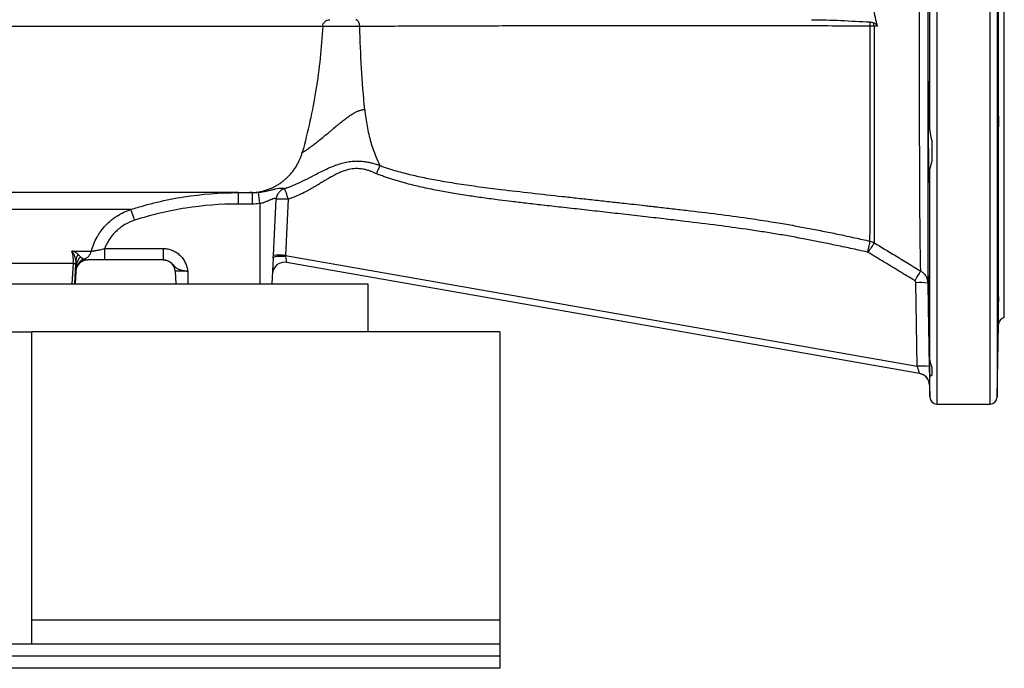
# Model space of a CAD drawing. Header units: millimetres. Extents: x 540 to 1430, y 615 to 2661.
# Tile 2 of 9: x 1020 to 1430, y 615 to 885. Entities that reach past the tile are written whole.
import ezdxf

# ---------------------------------------------------------------- set-up
doc = ezdxf.new("R2010")
doc.units = ezdxf.units.MM

msp = doc.modelspace()

# ---------------------------------------------------------------- linework, layer by layer
at = {"color": 8, "linetype": 'Continuous', "lineweight": 25}
for p, q in [((1402.35, 1064.77), (1402.35, 724.91)), ((1424.45, 724.91), (1424.45, 1064.77)), ((1427.45, 1061.96), (1427.45, 727.86)), ((1042.31, 774.91), (1042.75, 783.43)), ((1043.7, 783.43), (1043.26, 774.91)), ((1427.98, 758.02), (1427.98, 767.54)), ((1399.35, 727.86), (1399.35, 736.81)), ((1399.26, 732.79), (1399.26, 732.79)), ((1220.4, 634.91), (1025.4, 634.91))]:
    msp.add_line(p, q, dxfattribs=at)
at = {"color": 7, "linetype": 'Continuous', "lineweight": 25}
for p, q in [((1399.35, 840.97), (1399.35, 948.85)), ((1427.98, 844.76), (1427.98, 945.06)), ((1430.4, 760.91), (1430.4, 894.91)), ((1161.99, 882.07), (1146.56, 882.07)), ((1377.63, 882.24), (1376.14, 882.24)), ((1427.98, 769.38), (1427.98, 840.3)), ((1400.4, 826.42), (1400.4, 833.88)), ((1399.35, 744.97), (1399.35, 821.25)), ((1110.66, 812.91), (1116.14, 812.91)), ((1111.35, 812.91), (1117.21, 812.91)), ((1117.22, 808.17), (1111.35, 808.17)), ((1120.4, 808.34), (1120.4, 774.91)), ((1066.72, 805.91), (906.57, 805.91)), ((1042.08, 788.61), (1050.28, 788.61)), ((1055.73, 789.65), (1080.16, 789.65)), ((1055.73, 789.65), (1055.73, 784.91)), ((1080.16, 789.65), (1080.16, 784.91)), ((1042.75, 783.43), (933.71, 783.43)), ((1080.16, 784.91), (1055.73, 784.91)), ((1125.96, 785.66), (1125.4, 774.91)), ((1131.06, 786.8), (1394.18, 740.67)), ((1131.12, 786.36), (1131.48, 783.84)), ((1395.13, 737.62), (1131.48, 783.84)), ((1043.94, 782.44), (1043.54, 774.91)), ((1090.4, 780.17), (1085.12, 780.17)), ((1085.12, 780.17), (1085.4, 774.91)), ((1090.4, 780.17), (1090.4, 774.91)), ((595.4, 774.91), (1165.4, 774.91)), ((1165.4, 774.91), (1165.4, 754.91)), ((1394.18, 740.67), (1393.59, 775.44)), ((1015.4, 754.91), (1025.4, 754.91)), ((1025.4, 624.91), (1025.4, 754.91)), ((1220.4, 754.91), (1025.4, 754.91)), ((1220.4, 754.91), (1220.4, 634.91)), ((1427.45, 727.86), (1427.98, 758.02)), ((1400.4, 737.01), (1400.4, 740.1)), ((1399.26, 732.79), (1399.35, 727.86)), ((1402.35, 724.91), (1424.45, 724.91)), ((1220.4, 634.91), (1220.4, 624.91)), ((1220.4, 624.91), (540.4, 624.91)), ((1220.4, 624.91), (1220.4, 619.91)), ((1220.4, 619.91), (540.4, 619.91)), ((1220.4, 619.91), (1220.4, 614.91)), ((1220.4, 614.91), (540.4, 614.91))]:
    msp.add_line(p, q, dxfattribs=at)
at = {"color": 7, "linetype": 'Continuous', "lineweight": 25, "flags": 128}
for points in [[(1131.12, 786.36), (1130.13, 786.4), (1129.17, 786.4), (1128.28, 786.35), (1127.5, 786.27), (1126.86, 786.16), (1126.37, 786.02), (1126.07, 785.85), (1125.96, 785.66)], [(1398.54, 775.26), (1398.71, 765.28), (1399.14, 740.5)]]:
    msp.add_lwpolyline(points, dxfattribs=at)
at = {"color": 7, "linetype": 'Continuous', "lineweight": 25}
for centre, radius, start, end in [((1361.21, 882.11), 13.38, 0.6857, 8.0555), ((1370.24, 882.01), 5.91, 2.2195, 16.2405), ((902.69, 785.92), 218.86, 5.8795, 7.12), ((991.24, 777.8), 80.55, 17.0515, 20.4287), ((1441.09, 748.3), 78.22, 146.0064, 149.4699), ((1048.36, 784.42), 4.61, 142.5986, 175.3581), ((1045.46, 789.88), 4.98, 290.0647, 345.2396), ((1043.22, 796.13), 12.7, 267.8562, 272.1438), ((1048.81, 779.91), 5, 90, 177), ((1048.83, 780.5), 4.99, 109.4596, 176.9793), ((1048.8, 782.17), 4.87, 127.314, 176.8766), ((1080.13, 779.91), 5, 3, 90), ((1130.61, 778.92), 5, 80.0562, 177), ((1128.52, 761.68), 25.25, 84.2301, 95.6804), ((1461.96, 735.69), 79.95, 146.0913, 149.476), ((1395.22, 751.13), 24.36, 82.1801, 93.8581), ((1430.98, 757.97), 3, 101.0978, 179), ((1395.83, 716.41), 24.32, 82.1753, 93.8732), ((1394.26, 732.7), 5, 0.9814, 80.0561), ((1394.26, 732.7), 5, 23.4596, 80.0562), ((1402.35, 727.91), 3, 181, 270), ((1424.45, 727.91), 3, 270, 359)]:
    msp.add_arc(centre, radius, start, end, dxfattribs=at)
at = {"color": 8, "linetype": 'Continuous', "lineweight": 25}
msp.add_arc((1394.26, 732.7), 5, 0.999, 23.4596, dxfattribs=at)
at = {"color": 7, "linetype": 'Continuous', "lineweight": 25}
for points, knots in [([(1398.54, 1014.56), (1398.54, 1014.07), (1398.54, 1013.42), (1398.54, 1011.82), (1398.54, 1010.86), (1398.54, 1009.46), (1398.54, 1009.17), (1398.54, 1008.56), (1398.54, 1008.25), (1398.54, 1007.29), (1398.54, 1006.62), (1398.54, 1004.48), (1398.54, 1002.92), (1398.54, 997.81), (1398.54, 993.85), (1398.54, 988.74), (1398.54, 988.17), (1398.54, 987), (1398.54, 986.41), (1398.54, 984.62), (1398.54, 983.4), (1398.54, 979.66), (1398.54, 977.06), (1398.55, 971.66), (1398.55, 968.85), (1398.55, 964.47), (1398.55, 962.99), (1398.55, 960.72), (1398.55, 959.96), (1398.55, 958.42), (1398.55, 957.64), (1398.55, 953.74), (1398.55, 950.56), (1398.55, 944.07), (1398.55, 940.77), (1398.55, 934.05), (1398.55, 930.63), (1398.55, 925.41), (1398.55, 923.65), (1398.55, 920.11), (1398.55, 918.33), (1398.55, 912.97), (1398.55, 909.38), (1398.55, 902.16), (1398.55, 898.54), (1398.55, 891.26), (1398.55, 887.62), (1398.55, 882.19), (1398.55, 880.38), (1398.55, 876.78), (1398.55, 874.99), (1398.55, 869.66), (1398.55, 866.15), (1398.55, 859.23), (1398.55, 855.81), (1398.55, 849.08), (1398.55, 845.76), (1398.55, 841.67), (1398.55, 840.85), (1398.55, 839.23), (1398.55, 838.43), (1398.55, 836.03), (1398.55, 834.46), (1398.55, 826.72), (1398.55, 820.91), (1398.54, 814.13), (1398.54, 812.79), (1398.54, 810.83), (1398.54, 810.18), (1398.54, 808.9), (1398.54, 808.26), (1398.54, 805.12), (1398.54, 802.74), (1398.54, 796), (1398.54, 792.04), (1398.54, 787.76), (1398.54, 786.94), (1398.54, 785.36), (1398.54, 784.6), (1398.54, 782.46), (1398.54, 781.2), (1398.54, 778.97), (1398.54, 778.01), (1398.54, 776.41), (1398.54, 775.76), (1398.54, 775.26)], [0, 0, 0, 0, 0.03125, 0.03125, 0.0625, 0.0625, 0.070312, 0.070312, 0.078125, 0.078125, 0.09375, 0.09375, 0.125, 0.125, 0.1875, 0.1875, 0.195312, 0.195312, 0.203125, 0.203125, 0.21875, 0.21875, 0.25, 0.25, 0.28125, 0.28125, 0.296875, 0.296875, 0.304687, 0.304687, 0.3125, 0.3125, 0.34375, 0.34375, 0.375, 0.375, 0.40625, 0.40625, 0.421875, 0.421875, 0.4375, 0.4375, 0.46875, 0.46875, 0.5, 0.5, 0.53125, 0.53125, 0.546875, 0.546875, 0.5625, 0.5625, 0.59375, 0.59375, 0.625, 0.625, 0.65625, 0.65625, 0.664062, 0.664062, 0.671875, 0.671875, 0.6875, 0.6875, 0.75, 0.75, 0.765625, 0.765625, 0.773437, 0.773437, 0.78125, 0.78125, 0.8125, 0.8125, 0.875, 0.875, 0.890625, 0.890625, 0.90625, 0.90625, 0.9375, 0.9375, 0.96875, 0.96875, 1, 1, 1, 1]), ([(1395.62, 780.29), (1395.58, 781.26), (1395.54, 782.83), (1395.48, 786.06), (1395.46, 787.28), (1395.43, 789.34), (1395.42, 790.07), (1395.4, 791.59), (1395.39, 792.38), (1395.34, 796.5), (1395.31, 800.3), (1395.26, 806.76), (1395.25, 809.04), (1395.23, 812.65), (1395.22, 813.89), (1395.21, 816.39), (1395.2, 817.67), (1395.18, 824.17), (1395.16, 829.72), (1395.14, 837.13), (1395.13, 838.63), (1395.13, 840.92), (1395.12, 841.69), (1395.12, 843.24), (1395.12, 844.02), (1395.11, 847.93), (1395.1, 851.1), (1395.09, 857.54), (1395.09, 860.8), (1395.08, 867.42), (1395.07, 870.77), (1395.07, 875.87), (1395.07, 877.58), (1395.07, 881.02), (1395.07, 882.75), (1395.06, 887.94), (1395.06, 891.41), (1395.06, 898.37), (1395.06, 901.84), (1395.07, 908.73), (1395.07, 912.16), (1395.07, 917.29), (1395.08, 918.99), (1395.08, 922.38), (1395.08, 924.05), (1395.09, 929.04), (1395.09, 932.31), (1395.1, 938.74), (1395.11, 941.9), (1395.12, 948.1), (1395.13, 951.14), (1395.14, 954.87), (1395.14, 955.62), (1395.15, 957.09), (1395.15, 957.82), (1395.16, 959.99), (1395.16, 961.41), (1395.18, 965.59), (1395.19, 968.28), (1395.21, 973.46), (1395.22, 975.95), (1395.24, 979.53), (1395.25, 980.7), (1395.26, 982.42), (1395.26, 982.98), (1395.27, 984.1), (1395.28, 984.65), (1395.31, 989.54), (1395.34, 993.34), (1395.4, 998.26), (1395.42, 999.77), (1395.45, 1001.82), (1395.46, 1002.48), (1395.47, 1003.4), (1395.48, 1003.7), (1395.49, 1004.29), (1395.49, 1004.57), (1395.54, 1007.01), (1395.58, 1008.57), (1395.62, 1009.54)], [0, 0, 0, 0, 0.0625, 0.0625, 0.09375, 0.09375, 0.109375, 0.109375, 0.125, 0.125, 0.1875, 0.1875, 0.21875, 0.21875, 0.234375, 0.234375, 0.25, 0.25, 0.3125, 0.3125, 0.328125, 0.328125, 0.335938, 0.335938, 0.34375, 0.34375, 0.375, 0.375, 0.40625, 0.40625, 0.4375, 0.4375, 0.453125, 0.453125, 0.46875, 0.46875, 0.5, 0.5, 0.53125, 0.53125, 0.5625, 0.5625, 0.578125, 0.578125, 0.59375, 0.59375, 0.625, 0.625, 0.65625, 0.65625, 0.6875, 0.6875, 0.695313, 0.695313, 0.703125, 0.703125, 0.71875, 0.71875, 0.75, 0.75, 0.78125, 0.78125, 0.796875, 0.796875, 0.804688, 0.804688, 0.8125, 0.8125, 0.875, 0.875, 0.90625, 0.90625, 0.921875, 0.921875, 0.929688, 0.929688, 0.9375, 0.9375, 1, 1, 1, 1]), ([(1377.63, 882.24), (1377.26, 883.41), (1376.96, 884.6), (1376.46, 886.99), (1376.27, 888.2), (1376.14, 889.41)], [0, 0, 0, 0, 0.5, 0.5, 1, 1, 1, 1]), ([(1146.56, 882.07), (1146.5, 882.07), (1146.44, 882.07), (1146.32, 882.07), (1146.14, 882.07), (1145.93, 882.07), (1145.51, 882.07), (1145.2, 882.07), (1144.18, 882.07), (1142.59, 882.07), (1140.56, 882.07), (1138.87, 882.07), (1138.28, 882.07), (1137.04, 882.07), (1136.4, 882.07), (1133.05, 882.07), (1129.95, 882.07), (1122.96, 882.07), (1119.07, 882.07), (1112.61, 882.07), (1110.36, 882.07), (1106.83, 882.07), (1105.62, 882.07), (1103.17, 882.07), (1101.92, 882.07), (1095.58, 882.07), (1090.17, 882.07), (1078.71, 882.07), (1072.65, 882.07), (1059.89, 882.07), (1053.18, 882.07), (1044.38, 882.07), (1042.6, 882.07), (1039.02, 882.07), (1037.21, 882.07), (1031.75, 882.07), (1028.06, 882.07), (1016.82, 882.07), (1009.12, 882.07), (993.29, 882.07), (985.17, 882.07), (972.67, 882.07), (968.45, 882.07), (959.9, 882.07), (955.6, 882.07), (942.66, 882.07), (933.95, 882.07), (916.41, 882.07), (907.56, 882.07), (894.19, 882.07), (889.72, 882.07), (882.97, 882.07), (880.72, 882.07), (876.21, 882.07), (873.95, 882.07), (862.64, 882.07), (853.67, 882.07), (835.85, 882.07), (827, 882.07), (809.45, 882.07), (800.74, 882.07), (789.93, 882.07), (787.77, 882.07), (783.47, 882.07), (781.32, 882.07), (774.91, 882.07), (770.69, 882.07), (758.17, 882.07), (750.02, 882.07), (734.1, 882.07), (726.34, 882.07), (711.19, 882.07), (703.8, 882.07), (694.82, 882.07), (693.04, 882.07), (689.52, 882.07), (687.78, 882.07), (682.61, 882.07), (679.25, 882.07), (669.38, 882.07), (663.11, 882.07), (651.16, 882.07), (645.48, 882.07), (637.41, 882.07), (634.8, 882.07), (631, 882.07), (629.75, 882.07), (627.29, 882.07), (626.09, 882.07), (620.2, 882.07), (615.87, 882.07), (607.97, 882.07), (604.4, 882.07), (598, 882.07), (595.17, 882.07), (592.12, 882.07), (591.53, 882.07), (590.4, 882.07), (589.87, 882.07), (588.33, 882.07), (587.41, 882.07), (585.78, 882.07), (585.07, 882.07), (583.85, 882.07), (583.35, 882.07), (582.12, 882.07), (581.69, 882.07), (581.64, 882.07)], [0, 0, 0, 0, 0.001953, 0.001953, 0.003906, 0.007812, 0.007812, 0.015625, 0.015625, 0.03125, 0.046875, 0.046875, 0.054687, 0.054687, 0.0625, 0.0625, 0.09375, 0.09375, 0.125, 0.125, 0.140625, 0.140625, 0.148437, 0.148437, 0.15625, 0.15625, 0.1875, 0.1875, 0.21875, 0.21875, 0.25, 0.25, 0.257812, 0.257812, 0.265625, 0.265625, 0.28125, 0.28125, 0.3125, 0.3125, 0.34375, 0.34375, 0.359375, 0.359375, 0.375, 0.375, 0.40625, 0.40625, 0.4375, 0.4375, 0.453125, 0.453125, 0.460937, 0.460937, 0.46875, 0.46875, 0.5, 0.5, 0.53125, 0.53125, 0.5625, 0.5625, 0.570313, 0.570313, 0.578125, 0.578125, 0.59375, 0.59375, 0.625, 0.625, 0.65625, 0.65625, 0.6875, 0.6875, 0.695313, 0.695313, 0.703125, 0.703125, 0.71875, 0.71875, 0.75, 0.75, 0.78125, 0.78125, 0.796875, 0.796875, 0.804688, 0.804688, 0.8125, 0.8125, 0.84375, 0.84375, 0.875, 0.875, 0.90625, 0.90625, 0.914062, 0.914062, 0.921875, 0.921875, 0.9375, 0.9375, 0.953125, 0.953125, 0.96875, 0.96875, 1, 1, 1, 1]), ([(1146.56, 882.07), (1146.1, 873.23), (1145.15, 864.41), (1142.32, 846.93), (1140.43, 838.27), (1138.08, 829.74)], [0, 0, 0, 0, 0.5, 0.5, 1, 1, 1, 1]), ([(1146.56, 882.07), (1146.58, 882.45), (1146.67, 882.82), (1146.99, 883.51), (1147.21, 883.83), (1147.76, 884.35), (1148.08, 884.56), (1148.79, 884.84), (1149.16, 884.91), (1149.54, 884.91)], [0, 0, 0, 0, 0.25, 0.25, 0.5, 0.5, 0.75, 0.75, 1, 1, 1, 1]), ([(1161.99, 882.07), (1161.99, 882.26), (1161.97, 882.45), (1161.92, 882.81), (1161.89, 883), (1161.8, 883.34), (1161.74, 883.51), (1161.62, 883.81), (1161.55, 883.96), (1161.4, 884.22), (1161.32, 884.34), (1161.15, 884.54), (1161.05, 884.63), (1160.86, 884.77), (1160.76, 884.82), (1160.56, 884.89), (1160.46, 884.91), (1160.36, 884.91)], [0, 0, 0, 0, 0.125, 0.125, 0.25, 0.25, 0.375, 0.375, 0.5, 0.5, 0.625, 0.625, 0.75, 0.75, 0.875, 0.875, 1, 1, 1, 1]), ([(1374.59, 882.27), (1365.18, 882.28), (1355.77, 882.29), (1341.65, 882.3), (1336.95, 882.31), (1329.89, 882.32), (1327.54, 882.32), (1322.85, 882.32), (1320.5, 882.32), (1308.81, 882.33), (1299.5, 882.34), (1287.94, 882.34), (1285.63, 882.34), (1281.02, 882.34), (1278.72, 882.34), (1271.83, 882.34), (1267.27, 882.34), (1260.47, 882.34), (1258.21, 882.34), (1253.71, 882.34), (1251.47, 882.33), (1244.78, 882.33), (1240.36, 882.32), (1227.23, 882.3), (1218.64, 882.29), (1206, 882.25), (1201.83, 882.24), (1193.57, 882.21), (1189.47, 882.2), (1181.42, 882.16), (1177.45, 882.15), (1171.58, 882.12), (1169.64, 882.11), (1166.75, 882.09), (1165.32, 882.09), (1163.65, 882.08), (1162.94, 882.07), (1162.46, 882.07), (1162.23, 882.07), (1161.99, 882.07)], [0, 0, 0, 0, 0.125, 0.125, 0.1875, 0.1875, 0.21875, 0.21875, 0.25, 0.25, 0.375, 0.375, 0.40625, 0.40625, 0.4375, 0.4375, 0.5, 0.5, 0.53125, 0.53125, 0.5625, 0.5625, 0.625, 0.625, 0.75, 0.75, 0.8125, 0.8125, 0.875, 0.875, 0.9375, 0.9375, 0.96875, 0.96875, 0.984375, 0.992188, 0.996094, 0.996094, 1, 1, 1, 1]), ([(1350.12, 884.91), (1354.19, 884.91), (1358.26, 884.77), (1366.37, 884.41), (1370.42, 884.17), (1374.46, 883.99)], [0, 0, 0, 0, 0.5, 0.5, 1, 1, 1, 1]), ([(1374.44, 792.75), (1374.45, 792.92), (1374.45, 793.12), (1374.45, 793.59), (1374.45, 793.85), (1374.46, 794.71), (1374.47, 795.39), (1374.48, 796.6), (1374.49, 797.04), (1374.49, 797.96), (1374.5, 798.44), (1374.51, 799.98), (1374.51, 801.12), (1374.53, 804.83), (1374.54, 807.72), (1374.55, 811.87), (1374.56, 812.73), (1374.56, 814.49), (1374.56, 815.39), (1374.57, 818.15), (1374.57, 820.07), (1374.57, 824.08), (1374.57, 826.16), (1374.58, 830.49), (1374.58, 832.74), (1374.58, 836.23), (1374.58, 837.41), (1374.58, 839.81), (1374.58, 841.03), (1374.58, 844.7), (1374.58, 847.19), (1374.58, 852.28), (1374.58, 854.87), (1374.58, 860.14), (1374.59, 862.82), (1374.59, 866.92), (1374.59, 868.3), (1374.58, 871.08), (1374.58, 872.47), (1374.59, 876.65), (1374.59, 879.45), (1374.59, 882.27)], [0, 0, 0, 0, 0.03125, 0.03125, 0.0625, 0.0625, 0.125, 0.125, 0.15625, 0.15625, 0.1875, 0.1875, 0.25, 0.25, 0.375, 0.375, 0.40625, 0.40625, 0.4375, 0.4375, 0.5, 0.5, 0.5625, 0.5625, 0.625, 0.625, 0.65625, 0.65625, 0.6875, 0.6875, 0.75, 0.75, 0.8125, 0.8125, 0.875, 0.875, 0.90625, 0.90625, 0.9375, 0.9375, 1, 1, 1, 1]), ([(1374.46, 883.99), (1374.71, 883.97), (1374.96, 883.94), (1375.44, 883.84), (1375.68, 883.77), (1375.91, 883.66)], [0, 0, 0, 0, 0.5, 0.5, 1, 1, 1, 1]), ([(1375.91, 883.66), (1376.26, 883.51), (1376.6, 883.34), (1377.06, 883), (1377.21, 882.88), (1377.46, 882.59), (1377.57, 882.42), (1377.63, 882.24)], [0, 0, 0, 0, 0.5, 0.5, 0.75, 0.75, 1, 1, 1, 1]), ([(1376.14, 882.24), (1376.14, 879.41), (1376.14, 876.59), (1376.14, 872.38), (1376.14, 870.98), (1376.14, 868.19), (1376.14, 866.8), (1376.15, 862.68), (1376.14, 859.98), (1376.14, 854.67), (1376.14, 852.07), (1376.15, 846.95), (1376.14, 844.44), (1376.14, 840.75), (1376.14, 839.53), (1376.14, 837.12), (1376.15, 835.92), (1376.15, 832.41), (1376.14, 830.15), (1376.14, 825.79), (1376.15, 823.69), (1376.15, 819.66), (1376.15, 817.72), (1376.16, 814.94), (1376.16, 814.03), (1376.16, 812.26), (1376.16, 811.39), (1376.17, 807.21), (1376.18, 804.29), (1376.19, 800.54), (1376.19, 799.39), (1376.2, 797.83), (1376.2, 797.34), (1376.21, 796.41), (1376.21, 795.97), (1376.22, 794.74), (1376.22, 794.04), (1376.23, 793.16), (1376.23, 792.9), (1376.23, 792.42), (1376.24, 792.21), (1376.24, 792.04)], [0, 0, 0, 0, 0.0625, 0.0625, 0.09375, 0.09375, 0.125, 0.125, 0.1875, 0.1875, 0.25, 0.25, 0.3125, 0.3125, 0.34375, 0.34375, 0.375, 0.375, 0.4375, 0.4375, 0.5, 0.5, 0.5625, 0.5625, 0.59375, 0.59375, 0.625, 0.625, 0.75, 0.75, 0.8125, 0.8125, 0.84375, 0.84375, 0.875, 0.875, 0.9375, 0.9375, 0.96875, 0.96875, 1, 1, 1, 1]), ([(1399.35, 840.97), (1399.34, 842.1), (1399.33, 843.21), (1399.31, 844.85), (1399.3, 845.39), (1399.29, 846.45), (1399.28, 846.97), (1399.26, 848.49), (1399.25, 849.46), (1399.23, 850.85), (1399.22, 851.3), (1399.2, 852.17), (1399.19, 852.59), (1399.17, 853.79), (1399.15, 854.52), (1399.12, 855.51), (1399.11, 855.82), (1399.09, 856.4), (1399.08, 856.67), (1399.05, 857.42), (1399.03, 857.83), (1399, 858.32), (1398.99, 858.46), (1398.97, 858.7), (1398.96, 858.8), (1398.93, 859.01), (1398.91, 859.06), (1398.89, 859), (1398.88, 858.96), (1398.86, 858.82), (1398.85, 858.73), (1398.82, 858.39), (1398.8, 858.08), (1398.78, 857.47), (1398.77, 857.25), (1398.76, 856.75), (1398.75, 856.49), (1398.73, 855.63), (1398.72, 854.98), (1398.7, 853.9), (1398.7, 853.52), (1398.69, 852.72), (1398.68, 852.3), (1398.67, 851.01), (1398.67, 850.1), (1398.66, 848.65), (1398.66, 848.15), (1398.66, 847.13), (1398.66, 846.61), (1398.66, 845.03), (1398.66, 843.94), (1398.67, 842.28), (1398.67, 841.72), (1398.67, 840.59), (1398.68, 840.02), (1398.69, 838.3), (1398.7, 837.17), (1398.71, 835.47), (1398.72, 834.91), (1398.73, 833.78), (1398.74, 833.22), (1398.76, 831.55), (1398.77, 830.48), (1398.8, 828.93), (1398.8, 828.42), (1398.82, 827.42), (1398.83, 826.93), (1398.86, 825.49), (1398.88, 824.59), (1398.9, 823.32), (1398.91, 822.92), (1398.93, 822.15), (1398.94, 821.78), (1398.97, 820.74), (1398.99, 820.11), (1399.02, 819.3), (1399.03, 819.04), (1399.05, 818.58), (1399.06, 818.37), (1399.09, 817.82), (1399.11, 817.53), (1399.14, 817.24), (1399.15, 817.17), (1399.17, 817.07), (1399.17, 817.04), (1399.2, 817.03), (1399.22, 817.11), (1399.24, 817.38), (1399.25, 817.49), (1399.26, 817.76), (1399.27, 817.92), (1399.29, 818.45), (1399.3, 818.89), (1399.32, 819.69), (1399.33, 819.97), (1399.34, 820.59), (1399.34, 820.91), (1399.35, 821.25)], [0, 0, 0, 0, 0.03125, 0.03125, 0.046875, 0.046875, 0.0625, 0.0625, 0.09375, 0.09375, 0.109375, 0.109375, 0.125, 0.125, 0.15625, 0.15625, 0.171875, 0.171875, 0.1875, 0.1875, 0.21875, 0.21875, 0.234375, 0.234375, 0.25, 0.25, 0.28125, 0.28125, 0.296875, 0.296875, 0.3125, 0.3125, 0.34375, 0.34375, 0.359375, 0.359375, 0.375, 0.375, 0.40625, 0.40625, 0.421875, 0.421875, 0.4375, 0.4375, 0.46875, 0.46875, 0.484375, 0.484375, 0.5, 0.5, 0.53125, 0.53125, 0.546875, 0.546875, 0.5625, 0.5625, 0.59375, 0.59375, 0.609375, 0.609375, 0.625, 0.625, 0.65625, 0.65625, 0.671875, 0.671875, 0.6875, 0.6875, 0.71875, 0.71875, 0.734375, 0.734375, 0.75, 0.75, 0.78125, 0.78125, 0.796875, 0.796875, 0.8125, 0.8125, 0.84375, 0.84375, 0.859375, 0.859375, 0.875, 0.875, 0.90625, 0.90625, 0.921875, 0.921875, 0.9375, 0.9375, 0.96875, 0.96875, 0.984375, 0.984375, 1, 1, 1, 1]), ([(1427.84, 849.98), (1427.84, 850), (1427.82, 850.22), (1427.77, 849.35), (1427.7, 847.36), (1427.64, 844.17), (1427.59, 840.34), (1427.56, 836.23), (1427.56, 832.33), (1427.58, 829.05), (1427.61, 826.89), (1427.65, 825.92), (1427.68, 826.11), (1427.68, 826.15)], [0, 0, 0, 0, 0.010122, 0.117543, 0.224973, 0.332401, 0.43982, 0.547223, 0.654615, 0.762, 0.869387, 0.976783, 1, 1, 1, 1]), ([(1138.08, 829.74), (1138.1, 829.74), (1138.13, 829.75), (1138.19, 829.76), (1138.26, 829.78), (1138.33, 829.81), (1138.41, 829.85), (1138.5, 829.9), (1138.6, 829.95), (1138.71, 830.01), (1138.83, 830.07), (1138.95, 830.15), (1139.08, 830.23), (1139.22, 830.31), (1139.37, 830.41), (1139.53, 830.51), (1139.69, 830.62), (1139.87, 830.74), (1140.05, 830.86), (1140.24, 830.99), (1140.44, 831.13), (1140.64, 831.28), (1140.85, 831.43), (1141.07, 831.59), (1141.3, 831.76), (1141.54, 831.93), (1141.78, 832.12), (1142.38, 832.57), (1143.45, 833.4), (1145.14, 834.74), (1147.15, 836.36), (1148.96, 837.84), (1150.37, 839.02), (1151.26, 839.76), (1152, 840.37), (1152.59, 840.87), (1153.04, 841.24), (1153.58, 841.69), (1154.25, 842.23), (1155.08, 842.89), (1155.85, 843.49), (1156.56, 844.03), (1157.22, 844.51), (1157.85, 844.96), (1158.47, 845.37), (1159.06, 845.74), (1159.64, 846.08), (1160.2, 846.38), (1160.74, 846.65), (1161.27, 846.89), (1161.77, 847.08), (1162.26, 847.24), (1162.74, 847.37), (1163.2, 847.46), (1163.65, 847.52), (1163.94, 847.52), (1164.08, 847.53)], [0, 0, 0, 0, 0.008658, 0.017371, 0.026141, 0.034973, 0.043869, 0.052832, 0.061865, 0.070972, 0.080155, 0.089416, 0.098759, 0.108186, 0.117699, 0.1273, 0.136993, 0.146778, 0.156659, 0.166636, 0.176713, 0.186891, 0.197171, 0.207556, 0.218047, 0.228645, 0.239353, 0.250171, 0.306322, 0.37098, 0.44396, 0.525018, 0.560647, 0.591052, 0.616326, 0.636543, 0.651764, 0.662033, 0.69202, 0.719758, 0.745286, 0.76864, 0.789857, 0.810372, 0.830034, 0.848868, 0.866905, 0.884177, 0.900719, 0.916572, 0.931778, 0.946386, 0.960451, 0.974031, 0.98719, 1, 1, 1, 1]), ([(1164.08, 847.53), (1164.3, 845.17), (1164.95, 840.52), (1166.49, 833.9), (1168.36, 828.48), (1169.76, 825.45), (1170.37, 824.29)], [0.85375167, 0.85375167, 0.85375167, 0.85375167, 0.86761937, 0.88148707, 0.89535477, 0.90498697, 0.90498697, 0.90498697, 0.90498697]), ([(1427.98, 844.76), (1427.98, 844.09), (1427.99, 843.38), (1427.99, 842.26), (1427.99, 841.88), (1427.98, 841.1), (1427.98, 840.7), (1427.98, 840.3)], [0, 0, 0, 0, 0.5, 0.5, 0.75, 0.75, 1, 1, 1, 1]), ([(1400.4, 833.88), (1400.28, 834.46), (1400.16, 835.04), (1399.92, 836.22), (1399.81, 836.81), (1399.61, 837.99), (1399.52, 838.58), (1399.39, 839.77), (1399.35, 840.37), (1399.35, 840.97)], [0, 0, 0, 0, 0.25, 0.25, 0.5, 0.5, 0.75, 0.75, 1, 1, 1, 1]), ([(1427.74, 826.45), (1427.75, 826.65), (1427.76, 826.91), (1427.78, 827.4), (1427.79, 827.57), (1427.8, 827.96), (1427.81, 828.17), (1427.83, 828.84), (1427.84, 829.34), (1427.86, 830.16), (1427.86, 830.45), (1427.88, 831.05), (1427.88, 831.36), (1427.9, 832.31), (1427.91, 832.97), (1427.92, 834.02), (1427.93, 834.38), (1427.94, 835.1), (1427.94, 835.46), (1427.95, 836.56), (1427.96, 837.31), (1427.97, 838.43), (1427.97, 838.81), (1427.97, 839.56), (1427.97, 839.93), (1427.98, 840.3)], [0, 0, 0, 0, 0.125, 0.125, 0.1875, 0.1875, 0.25, 0.25, 0.375, 0.375, 0.4375, 0.4375, 0.5, 0.5, 0.625, 0.625, 0.6875, 0.6875, 0.75, 0.75, 0.875, 0.875, 0.9375, 0.9375, 1, 1, 1, 1]), ([(1116.14, 812.91), (1116.7, 812.91), (1117.67, 812.95), (1118.9, 813.07), (1119.99, 813.23), (1120.98, 813.43), (1121.9, 813.65), (1123.06, 813.98), (1124.38, 814.45), (1125.85, 815.08), (1127.21, 815.79), (1128.49, 816.56), (1129.71, 817.42), (1130.87, 818.35), (1131.8, 819.19), (1132.52, 819.92), (1133.05, 820.5), (1133.58, 821.1), (1134.09, 821.75), (1134.6, 822.43), (1135.1, 823.16), (1135.6, 823.94), (1136.09, 824.79), (1136.58, 825.74), (1137.07, 826.8), (1137.56, 828.05), (1137.9, 829.08), (1138.08, 829.74)], [0.7068672, 0.7068672, 0.7068672, 0.7068672, 0.7110944, 0.7153216, 0.7195488, 0.7237761, 0.7280033, 0.7322305, 0.7406849, 0.7491394, 0.7575938, 0.7660483, 0.7745027, 0.7829572, 0.7914116, 0.7956388, 0.7998661, 0.8040933, 0.8083205, 0.8125477, 0.816775, 0.8210022, 0.8252294, 0.8294566, 0.8336839, 0.8379111, 0.8421383, 0.8421383, 0.8421383, 0.8421383]), ([(1130.61, 814.6), (1130.82, 814.67), (1131.22, 814.8), (1131.82, 815), (1133.58, 815.63), (1136.42, 816.82), (1140.24, 818.7), (1143.52, 820.43), (1146.35, 821.89), (1148.78, 823.06), (1151.27, 824.12), (1153.85, 825.01), (1156.36, 825.64), (1158.82, 826), (1161.19, 826.11), (1163.39, 825.97), (1165.37, 825.68), (1167.08, 825.31), (1168.35, 824.96), (1169.17, 824.7), (1169.56, 824.57), (1169.9, 824.45), (1170.17, 824.36), (1170.32, 824.31), (1170.37, 824.29)], [0, 0, 0, 0, 0.015075, 0.030105, 0.045087, 0.147406, 0.248059, 0.346937, 0.410627, 0.474217, 0.538122, 0.602233, 0.667104, 0.721457, 0.777198, 0.83513, 0.876749, 0.918838, 0.959724, 0.969826, 0.979952, 0.988944, 0.995637, 1, 1, 1, 1]), ([(1170.38, 824.2), (1170.29, 824.01), (1170.19, 823.78), (1169.97, 823.28), (1169.85, 823), (1169.59, 822.41), (1169.46, 822.09), (1169.18, 821.46), (1169.04, 821.13), (1168.91, 820.81)], [0, 0, 0, 0, 0.25, 0.25, 0.5, 0.5, 0.75, 0.75, 1, 1, 1, 1]), ([(1170.37, 824.29), (1170.38, 824.27), (1170.39, 824.24), (1170.39, 824.22), (1170.38, 824.2)], [0, 0, 0, 0, 0.524384, 1, 1, 1, 1]), ([(1170.43, 824.19), (1170.72, 824.08), (1171.31, 823.87), (1172.19, 823.56), (1173.06, 823.27), (1173.94, 822.98), (1174.81, 822.71), (1175.67, 822.44), (1177.25, 821.97), (1179.6, 821.31), (1183.68, 820.27), (1188.92, 819.1), (1195.77, 817.8), (1203.44, 816.55), (1211.94, 815.36), (1221.96, 814.09), (1233.52, 812.76), (1244.22, 811.58), (1252.88, 810.63), (1259.38, 809.91), (1265.82, 809.2), (1271.42, 808.57), (1276.36, 808.03), (1279.97, 807.62), (1282.96, 807.29), (1286.5, 806.89), (1291.47, 806.32), (1300.14, 805.32), (1310.88, 804.02), (1320.84, 802.69), (1327.85, 801.66), (1332.11, 801.01), (1337.16, 800.19), (1342.84, 799.21), (1349.21, 798.03), (1355.48, 796.8), (1361.82, 795.49), (1368.13, 794.14), (1372.35, 793.21), (1374.44, 792.75)], [0, 0, 0, 0, 0.004548, 0.009061, 0.01354, 0.017985, 0.022397, 0.026775, 0.031119, 0.046328, 0.062168, 0.092234, 0.124248, 0.16342, 0.204973, 0.248864, 0.310073, 0.373914, 0.405065, 0.436506, 0.468806, 0.49916, 0.518221, 0.540957, 0.551923, 0.561852, 0.592651, 0.624502, 0.688506, 0.749696, 0.770392, 0.791228, 0.812249, 0.844734, 0.874825, 0.906308, 0.937405, 0.968818, 1, 1, 1, 1]), ([(1399.35, 821.25), (1399.35, 821.62), (1399.39, 822), (1399.52, 822.8), (1399.61, 823.21), (1399.81, 824.07), (1399.92, 824.52), (1400.16, 825.45), (1400.28, 825.93), (1400.4, 826.42)], [0, 0, 0, 0, 0.25, 0.25, 0.5, 0.5, 0.75, 0.75, 1, 1, 1, 1]), ([(1168.91, 820.81), (1168.7, 820.9), (1168.3, 821.09), (1167.71, 821.34), (1167.14, 821.57), (1166.61, 821.77), (1165.78, 822.07), (1164.65, 822.41), (1162.72, 822.84), (1160.28, 823.03), (1157.72, 822.69), (1155.56, 822.06), (1153.68, 821.31), (1151.97, 820.49), (1150.39, 819.63), (1149.12, 818.9), (1147.71, 818.07), (1146.26, 817.19), (1144.77, 816.29), (1143.32, 815.43), (1141.95, 814.64), (1139.93, 813.52), (1137.4, 812.24), (1134.94, 811.18), (1133.23, 810.54), (1132.55, 810.3), (1132.21, 810.18)], [0, 0, 0, 0, 0.016965, 0.03304, 0.04823, 0.062541, 0.075979, 0.114534, 0.15074, 0.223921, 0.29693, 0.342156, 0.392544, 0.44844, 0.484827, 0.526806, 0.558772, 0.607131, 0.654356, 0.689289, 0.732982, 0.773039, 0.862712, 0.945725, 0.973016, 1, 1, 1, 1]), ([(1373.42, 788.16), (1372.22, 788.42), (1369.87, 788.94), (1366.41, 789.69), (1363.07, 790.41), (1359.86, 791.09), (1356.77, 791.73), (1353.81, 792.33), (1350.97, 792.89), (1347, 793.66), (1341.89, 794.61), (1335.63, 795.69), (1329.31, 796.7), (1321.2, 797.91), (1310.51, 799.36), (1299.42, 800.72), (1289.36, 801.91), (1280.78, 802.9), (1271.91, 803.9), (1263.04, 804.9), (1254.46, 805.87), (1246.14, 806.8), (1238.38, 807.67), (1231.49, 808.47), (1225.51, 809.18), (1219.55, 809.92), (1213.56, 810.71), (1207.02, 811.64), (1200.7, 812.64), (1195.28, 813.61), (1191.01, 814.46), (1187.73, 815.17), (1184.6, 815.9), (1181.91, 816.59), (1179.62, 817.21), (1177.7, 817.76), (1175.84, 818.34), (1174.03, 818.93), (1172.27, 819.53), (1170.57, 820.16), (1169.46, 820.6), (1168.91, 820.81)], [0, 0, 0, 0, 0.017709, 0.03479, 0.051245, 0.067074, 0.082276, 0.096852, 0.110802, 0.124126, 0.155382, 0.185949, 0.216033, 0.247829, 0.304534, 0.372093, 0.40947, 0.451081, 0.496927, 0.538557, 0.580187, 0.621817, 0.659654, 0.693101, 0.72216, 0.746831, 0.779892, 0.809522, 0.842383, 0.872426, 0.889226, 0.905375, 0.920877, 0.935737, 0.945568, 0.955178, 0.964569, 0.973744, 0.982705, 0.991456, 1, 1, 1, 1]), ([(1110.66, 812.91), (1109.8, 812.91), (1108.07, 812.91), (1104.05, 812.91), (1099.01, 812.91), (1092.87, 812.91), (1085.69, 812.91), (1077.49, 812.91), (1068.32, 812.91), (1058.23, 812.91), (1047.25, 812.91), (1035.46, 812.91), (1022.89, 812.91), (1009.63, 812.91), (995.73, 812.91), (981.25, 812.91), (967.55, 812.91), (958.55, 812.91), (954.69, 812.91)], [0, 0, 0, 0, 0.063493, 0.126986, 0.190479, 0.253972, 0.317465, 0.380957, 0.44445, 0.507943, 0.571436, 0.634929, 0.698422, 0.761915, 0.825408, 0.888901, 0.952394, 1, 1, 1, 1]), ([(1066.72, 805.91), (1068.52, 806.49), (1070.34, 807.04), (1073.99, 808.06), (1075.83, 808.53), (1081.36, 809.84), (1085.07, 810.57), (1096.24, 812.32), (1103.76, 812.91), (1111.36, 812.91)], [0, 0, 0, 0, 0.125, 0.125, 0.25, 0.25, 0.5, 0.5, 1, 1, 1, 1]), ([(1111.35, 812.91), (1111.35, 812.91), (1111.35, 812.79), (1111.35, 812.32), (1111.35, 811.97), (1111.35, 811.1), (1111.35, 810.58), (1111.35, 809.43), (1111.35, 808.8), (1111.35, 808.17)], [0, 0, 0, 0, 0.25, 0.25, 0.5, 0.5, 0.75, 0.75, 1, 1, 1, 1]), ([(1117.21, 812.91), (1117.15, 812.91), (1117.03, 812.91), (1116.86, 812.91), (1116.7, 812.91), (1116.54, 812.91), (1116.4, 812.91), (1116.26, 812.91), (1116.18, 812.91), (1116.14, 812.91)], [0, 0, 0, 0, 0.139817, 0.280613, 0.422402, 0.565208, 0.709058, 0.85398, 1, 1, 1, 1]), ([(1117.22, 812.91), (1117.22, 812.91), (1117.22, 812.79), (1117.22, 812.32), (1117.22, 811.97), (1117.22, 811.1), (1117.22, 810.58), (1117.22, 809.43), (1117.22, 808.8), (1117.22, 808.17)], [0, 0, 0, 0, 0.25, 0.25, 0.5, 0.5, 0.75, 0.75, 1, 1, 1, 1]), ([(1119.86, 813.05), (1120.56, 813.13), (1121.24, 813.23), (1122.22, 813.4), (1122.55, 813.46), (1123.18, 813.59), (1123.49, 813.66), (1124.4, 813.86), (1124.96, 813.99), (1126.02, 814.25), (1126.52, 814.37), (1127.44, 814.57), (1127.85, 814.66), (1128.63, 814.78), (1128.98, 814.82), (1129.59, 814.84), (1129.86, 814.83), (1130.31, 814.75), (1130.49, 814.69), (1130.61, 814.6)], [0, 0, 0, 0, 0.125, 0.125, 0.1875, 0.1875, 0.25, 0.25, 0.375, 0.375, 0.5, 0.5, 0.625, 0.625, 0.75, 0.75, 0.875, 0.875, 1, 1, 1, 1]), ([(1130.61, 814.6), (1130.5, 814.56), (1130.38, 814.52), (1130.15, 814.42), (1130.04, 814.37), (1129.71, 814.2), (1129.5, 814.07), (1129.1, 813.78), (1128.91, 813.62), (1128.55, 813.28), (1128.39, 813.09), (1128.16, 812.8), (1128.09, 812.7), (1127.95, 812.5), (1127.89, 812.39), (1127.77, 812.18), (1127.71, 812.07), (1127.61, 811.85), (1127.56, 811.73), (1127.47, 811.5), (1127.43, 811.38), (1127.36, 811.15), (1127.33, 811.03), (1127.25, 810.68), (1127.22, 810.43), (1127.2, 810.19)], [0, 0, 0, 0, 0.0625, 0.0625, 0.125, 0.125, 0.25, 0.25, 0.375, 0.375, 0.5, 0.5, 0.5625, 0.5625, 0.625, 0.625, 0.6875, 0.6875, 0.75, 0.75, 0.8125, 0.8125, 0.875, 0.875, 1, 1, 1, 1]), ([(1130.61, 814.6), (1130.66, 814.52), (1130.72, 814.36), (1130.92, 813.85), (1131.05, 813.5), (1131.35, 812.68), (1131.52, 812.2), (1131.86, 811.2), (1132.04, 810.68), (1132.21, 810.18)], [0, 0, 0, 0, 0.25, 0.25, 0.5, 0.5, 0.75, 0.75, 1, 1, 1, 1]), ([(1111.35, 808.17), (1103.99, 808.17), (1096.72, 807.6), (1082.35, 805.35), (1075.25, 803.67), (1068.24, 801.42)], [0, 0, 0, 0, 0.5, 0.5, 1, 1, 1, 1]), ([(1127.2, 810.19), (1127.18, 810.24), (1127.15, 810.29), (1127.07, 810.37), (1127.01, 810.4), (1126.83, 810.47), (1126.66, 810.49), (1126.36, 810.45), (1126.25, 810.43), (1126.01, 810.36), (1125.89, 810.33), (1125.49, 810.19), (1125.21, 810.07), (1124.74, 809.87), (1124.58, 809.8), (1124.24, 809.65), (1124.08, 809.58), (1123.56, 809.35), (1123.19, 809.2), (1122.43, 808.91), (1122.04, 808.77), (1121.23, 808.53), (1120.82, 808.42), (1120.4, 808.34)], [0, 0, 0, 0, 0.0625, 0.0625, 0.125, 0.125, 0.25, 0.25, 0.3125, 0.3125, 0.375, 0.375, 0.5, 0.5, 0.5625, 0.5625, 0.625, 0.625, 0.75, 0.75, 0.875, 0.875, 1, 1, 1, 1]), ([(1132.21, 810.18), (1131.6, 810.21), (1130.99, 810.23), (1129.85, 810.27), (1129.32, 810.27), (1128.4, 810.27), (1128.02, 810.27), (1127.46, 810.24), (1127.27, 810.21), (1127.2, 810.19)], [0, 0, 0, 0, 0.25, 0.25, 0.5, 0.5, 0.75, 0.75, 1, 1, 1, 1]), ([(1050.28, 788.61), (1050.81, 790.63), (1051.59, 792.55), (1052.85, 794.81), (1053.12, 795.26), (1053.69, 796.14), (1053.98, 796.57), (1054.91, 797.82), (1056.24, 799.4), (1057.75, 800.81), (1058.96, 801.8), (1059.38, 802.12), (1060.23, 802.73), (1060.66, 803.02), (1062.85, 804.39), (1064.72, 805.27), (1066.72, 805.91)], [0, 0, 0, 0, 0.25, 0.25, 0.3125, 0.3125, 0.375, 0.375, 0.5, 0.625, 0.625, 0.6875, 0.6875, 0.75, 0.75, 1, 1, 1, 1]), ([(1068.24, 801.42), (1066.82, 800.96), (1065.47, 800.35), (1063.56, 799.23), (1062.94, 798.82), (1061.75, 797.93), (1061.18, 797.45), (1059.57, 795.93), (1058.61, 794.81), (1057.36, 792.96), (1056.98, 792.32), (1056.3, 791.01), (1055.99, 790.34), (1055.73, 789.65)], [0, 0, 0, 0, 0.25, 0.25, 0.375, 0.375, 0.5, 0.5, 0.75, 0.75, 0.875, 0.875, 1, 1, 1, 1]), ([(1374.44, 792.75), (1374.43, 792.68), (1374.39, 792.51), (1374.27, 791.99), (1374.19, 791.65), (1374.01, 790.82), (1373.9, 790.33), (1373.67, 789.29), (1373.54, 788.72), (1373.42, 788.16)], [0, 0, 0, 0, 0.25, 0.25, 0.5, 0.5, 0.75, 0.75, 1, 1, 1, 1]), ([(1376.24, 792.04), (1379.09, 790.31), (1381.94, 788.58), (1384.79, 786.85), (1388.4, 784.66), (1392.01, 782.47), (1395.62, 780.29)], [0, 0, 0, 0, 0.01, 0.01, 0.01, 0.02266689, 0.02266689, 0.02266689, 0.02266689]), ([(1042.75, 783.43), (1042.77, 783.74), (1042.77, 784.04), (1042.77, 784.62), (1042.76, 784.9), (1042.73, 785.43), (1042.71, 785.68), (1042.66, 786.15), (1042.63, 786.36), (1042.53, 786.98), (1042.45, 787.34), (1042.28, 788.02), (1042.18, 788.33), (1042.08, 788.61)], [0, 0, 0, 0, 0.125, 0.125, 0.25, 0.25, 0.375, 0.375, 0.5, 0.5, 0.75, 0.75, 1, 1, 1, 1]), ([(1043.76, 784.8), (1043.7, 785.53), (1043.47, 786.25), (1043.02, 787.22), (1042.85, 787.53), (1042.58, 787.96), (1042.48, 788.1), (1042.28, 788.36), (1042.18, 788.49), (1042.08, 788.61)], [0, 0, 0, 0, 0.5, 0.5, 0.75, 0.75, 0.875, 0.875, 1, 1, 1, 1]), ([(1044.7, 787.22), (1044.42, 787.55), (1044.04, 787.83), (1043.36, 788.18), (1043.12, 788.28), (1042.62, 788.46), (1042.35, 788.54), (1042.08, 788.61)], [0, 0, 0, 0, 0.5, 0.5, 0.75, 0.75, 1, 1, 1, 1]), ([(1044.7, 787.22), (1044.92, 786.96), (1045.14, 786.74), (1045.52, 786.36), (1045.69, 786.19), (1045.85, 786.04)], [0, 0, 0, 0, 0.5, 0.5, 1, 1, 1, 1]), ([(1050.28, 788.61), (1050.32, 788.61), (1050.4, 788.61), (1050.62, 788.63), (1050.76, 788.64), (1051.1, 788.68), (1051.29, 788.71), (1051.61, 788.75), (1051.73, 788.77), (1051.96, 788.8), (1052.09, 788.82), (1052.48, 788.89), (1052.75, 788.94), (1053.31, 789.05), (1053.6, 789.11), (1054.5, 789.31), (1055.11, 789.47), (1055.73, 789.65)], [0, 0, 0, 0, 0.125, 0.125, 0.25, 0.25, 0.375, 0.375, 0.4375, 0.4375, 0.5, 0.5, 0.625, 0.625, 0.75, 0.75, 1, 1, 1, 1]), ([(1080.16, 789.65), (1080.8, 789.65), (1081.43, 789.59), (1082.36, 789.41), (1082.67, 789.34), (1083.28, 789.16), (1083.59, 789.05), (1084.47, 788.7), (1085.04, 788.41), (1086.1, 787.73), (1086.61, 787.34), (1087.54, 786.47), (1087.95, 785.99), (1088.52, 785.22), (1088.69, 784.95), (1089.02, 784.41), (1089.17, 784.12), (1089.59, 783.26), (1089.81, 782.66), (1090.08, 781.74), (1090.15, 781.43), (1090.25, 780.96), (1090.28, 780.8), (1090.34, 780.49), (1090.37, 780.33), (1090.4, 780.17)], [0, 0, 0, 0, 0.125, 0.125, 0.1875, 0.1875, 0.25, 0.25, 0.375, 0.375, 0.5, 0.5, 0.625, 0.625, 0.6875, 0.6875, 0.75, 0.75, 0.875, 0.875, 0.9375, 0.9375, 0.96875, 0.96875, 1, 1, 1, 1]), ([(1393.1, 776.29), (1390.98, 777.57), (1388.86, 778.86), (1386.75, 780.14), (1384.63, 781.42), (1382.51, 782.7), (1380.39, 783.99), (1378.17, 785.34), (1375.94, 786.69), (1373.71, 788.04)], [0, 0, 0, 0, 0.00742874, 0.00742874, 0.00742874, 0.01485748, 0.01485748, 0.01485748, 0.02266974, 0.02266974, 0.02266974, 0.02266974]), ([(1043.94, 782.44), (1043.95, 782.74), (1043.94, 783.07), (1043.88, 783.84), (1043.83, 784.27), (1043.76, 784.8)], [0, 0, 0, 0, 0.5, 0.5, 1, 1, 1, 1]), ([(1045.85, 786.04), (1046.11, 785.79), (1046.35, 785.62), (1046.8, 785.36), (1047, 785.27), (1047.17, 785.2)], [0, 0, 0, 0, 0.5, 0.5, 1, 1, 1, 1]), ([(1047.17, 785.2), (1047.27, 785.18), (1047.49, 785.12), (1047.94, 785.02), (1048.11, 784.99), (1048.45, 784.93), (1048.63, 784.91), (1048.81, 784.91)], [0, 0, 0, 0, 0.5, 0.5, 0.75, 0.75, 1, 1, 1, 1]), ([(1055.73, 784.91), (1055.1, 784.91), (1054.47, 784.91), (1053.24, 784.91), (1052.64, 784.91), (1051.45, 784.91), (1050.88, 784.91), (1050.07, 784.91), (1049.81, 784.91), (1049.3, 784.91), (1049.05, 784.91), (1048.81, 784.91)], [0, 0, 0, 0, 0.25, 0.25, 0.5, 0.5, 0.75, 0.75, 0.875, 0.875, 1, 1, 1, 1]), ([(1080.16, 784.91), (1080.7, 784.91), (1081.22, 784.83), (1081.99, 784.58), (1082.23, 784.48), (1082.71, 784.24), (1082.93, 784.11), (1083.37, 783.81), (1083.57, 783.64), (1083.96, 783.3), (1084.14, 783.12), (1084.47, 782.76), (1084.63, 782.57), (1084.94, 782.23), (1085.08, 782.07), (1085.38, 781.77), (1085.53, 781.64), (1085.85, 781.41), (1086.02, 781.31), (1086.55, 781.04), (1086.95, 780.89), (1087.61, 780.71), (1087.84, 780.65), (1088.32, 780.54), (1088.57, 780.49), (1089.08, 780.39), (1089.34, 780.35), (1089.74, 780.28), (1089.87, 780.26), (1090.13, 780.22), (1090.27, 780.19), (1090.4, 780.17)], [0, 0, 0, 0, 0.125, 0.125, 0.1875, 0.1875, 0.25, 0.25, 0.3125, 0.3125, 0.375, 0.375, 0.4375, 0.4375, 0.5, 0.5, 0.5625, 0.5625, 0.625, 0.625, 0.75, 0.75, 0.8125, 0.8125, 0.875, 0.875, 0.9375, 0.9375, 0.96875, 0.96875, 1, 1, 1, 1]), ([(1395.62, 780.29), (1396.06, 780.02), (1396.45, 779.71), (1396.99, 779.17), (1397.16, 778.98), (1397.47, 778.58), (1397.75, 778.16), (1397.97, 777.71), (1398.17, 777.24), (1398.25, 777), (1398.46, 776.27), (1398.53, 775.77), (1398.54, 775.26)], [0, 0, 0, 0, 0.25, 0.25, 0.375, 0.375, 0.5, 0.625, 0.625, 0.75, 0.75, 1, 1, 1, 1]), ([(1393.59, 775.44), (1393.58, 775.52), (1393.57, 775.61), (1393.53, 775.77), (1393.49, 775.85), (1393.41, 776), (1393.36, 776.07), (1393.24, 776.19), (1393.17, 776.25), (1393.1, 776.29)], [0, 0, 0, 0, 0.25, 0.25, 0.5, 0.5, 0.75, 0.75, 1, 1, 1, 1]), ([(1398.67, 778.45), (1398.67, 778.3), (1398.66, 778.04), (1398.66, 777.48), (1398.66, 777.27), (1398.66, 776.79), (1398.66, 776.52), (1398.66, 775.65), (1398.67, 774.97), (1398.68, 773.81), (1398.68, 773.41), (1398.69, 772.55), (1398.69, 772.09), (1398.71, 770.68), (1398.72, 769.67), (1398.74, 768.07), (1398.75, 767.52), (1398.77, 766.38), (1398.78, 765.8), (1398.8, 764.03), (1398.82, 762.83), (1398.85, 760.98), (1398.86, 760.35), (1398.88, 759.09), (1398.89, 758.45), (1398.92, 756.57), (1398.95, 755.32), (1398.98, 753.45), (1398.99, 752.83), (1399.01, 751.6), (1399.02, 751), (1399.06, 749.23), (1399.08, 748.1), (1399.11, 746.46), (1399.12, 745.92), (1399.14, 744.89), (1399.15, 744.39), (1399.17, 743.43), (1399.18, 742.97), (1399.2, 742.09), (1399.21, 741.67), (1399.24, 740.48), (1399.25, 739.78), (1399.28, 738.87), (1399.28, 738.59), (1399.3, 738.09), (1399.31, 737.86), (1399.32, 737.27), (1399.34, 736.98), (1399.35, 736.81)], [0, 0, 0, 0, 0.0625, 0.0625, 0.09375, 0.09375, 0.125, 0.125, 0.1875, 0.1875, 0.21875, 0.21875, 0.25, 0.25, 0.3125, 0.3125, 0.34375, 0.34375, 0.375, 0.375, 0.4375, 0.4375, 0.46875, 0.46875, 0.5, 0.5, 0.5625, 0.5625, 0.59375, 0.59375, 0.625, 0.625, 0.6875, 0.6875, 0.71875, 0.71875, 0.75, 0.75, 0.78125, 0.78125, 0.8125, 0.8125, 0.875, 0.875, 0.90625, 0.90625, 0.9375, 0.9375, 1, 1, 1, 1]), ([(1399.35, 744.97), (1399.34, 745.87), (1399.32, 747.67), (1399.28, 750.77), (1399.24, 754.12), (1399.19, 757.66), (1399.13, 761.2), (1399.07, 764.64), (1399.01, 767.88), (1398.95, 770.83), (1398.89, 773.4), (1398.83, 775.53), (1398.78, 777.14), (1398.73, 778.17), (1398.7, 778.63), (1398.69, 778.55), (1398.69, 778.54)], [0, 0, 0, 0, 0.0701157, 0.1402313, 0.2163511, 0.2924709, 0.3686001, 0.4447294, 0.5208672, 0.5970051, 0.6731472, 0.7492892, 0.825428, 0.9015668, 0.9776947, 1, 1, 1, 1]), ([(1427.96, 769.44), (1427.96, 769.47), (1427.95, 769.6), (1427.9, 768.4), (1427.84, 765.98), (1427.77, 762.54), (1427.7, 758.56), (1427.64, 754.47), (1427.59, 750.73), (1427.56, 747.79), (1427.56, 745.91), (1427.57, 745.74), (1427.58, 745.67)], [0, 0, 0, 0, 0.045405, 0.152772, 0.260152, 0.367549, 0.474955, 0.58236, 0.689754, 0.797134, 0.904501, 1, 1, 1, 1]), ([(1427.98, 769.38), (1427.98, 769.23), (1427.99, 769), (1427.99, 768.53), (1427.99, 768.36), (1427.98, 767.98), (1427.98, 767.76), (1427.98, 767.54)], [0, 0, 0, 0, 0.5, 0.5, 0.75, 0.75, 1, 1, 1, 1]), ([(1400.4, 740.1), (1400.28, 740.43), (1400.16, 740.78), (1399.92, 741.51), (1399.81, 741.9), (1399.61, 742.71), (1399.52, 743.14), (1399.39, 744.03), (1399.35, 744.49), (1399.35, 744.97)], [0, 0, 0, 0, 0.25, 0.25, 0.5, 0.5, 0.75, 0.75, 1, 1, 1, 1]), ([(1395.13, 737.62), (1395.13, 737.62), (1395.12, 737.64), (1395.1, 737.73), (1395.08, 737.8), (1395, 738.04), (1394.93, 738.28), (1394.79, 738.72), (1394.74, 738.87), (1394.64, 739.2), (1394.59, 739.37), (1394.48, 739.73), (1394.42, 739.91), (1394.3, 740.29), (1394.24, 740.48), (1394.18, 740.67)], [0, 0, 0, 0, 0.125, 0.125, 0.25, 0.25, 0.5, 0.5, 0.625, 0.625, 0.75, 0.75, 0.875, 0.875, 1, 1, 1, 1]), ([(1399.14, 740.5), (1399.14, 740.26), (1399.16, 739.11), (1399.2, 737.08), (1399.23, 735.23), (1399.24, 734.19), (1399.25, 733.98), (1399.25, 733.97)], [0, 0, 0, 0, 0.091576, 0.439184, 0.786901, 0.987935, 1, 1, 1, 1]), ([(1399.66, 736.67), (1399.69, 736.65), (1399.83, 736.55), (1400.15, 736.81), (1400.4, 737.01)], [0, 0, 0, 0, 0.233895, 1, 1, 1, 1])]:
    msp.add_open_spline(points, degree=3, knots=knots, dxfattribs=at)
for points in [[(1164.08, 847.53), (1162.99, 858.92), (1162.29, 870.47), (1161.99, 882.07)], [(1376.14, 882.24), (1375.65, 882.26), (1375.13, 882.27), (1374.59, 882.27)], [(1111.36, 812.91), (1111.14, 812.91), (1110.91, 812.91), (1110.66, 812.91)], [(1117.22, 812.91), (1118.1, 812.91), (1118.98, 812.96), (1119.86, 813.05)], [(1120.4, 808.34), (1119.34, 808.23), (1118.28, 808.17), (1117.22, 808.17)], [(1126.02, 786.81), (1126.43, 794.6), (1126.82, 802.39), (1127.2, 810.19)], [(1132.21, 810.18), (1131.84, 802.39), (1131.46, 794.6), (1131.06, 786.8)], [(1374.44, 792.75), (1375.08, 792.61), (1375.68, 792.37), (1376.24, 792.04)], [(1373.71, 788.04), (1373.62, 788.09), (1373.52, 788.13), (1373.42, 788.16)], [(1043.76, 784.8), (1043.74, 784.35), (1043.72, 783.89), (1043.7, 783.43)], [(1125.96, 785.66), (1125.98, 786.04), (1126, 786.43), (1126.02, 786.81)], [(1131.06, 786.8), (1131.08, 786.66), (1131.1, 786.51), (1131.12, 786.36)]]:
    msp.add_open_spline(points, degree=3, dxfattribs=at)
at = {"color": 8, "linetype": 'Continuous', "lineweight": 25}
msp.add_open_spline([(1399.25, 733.97), (1399.25, 733.57), (1399.26, 732.9), (1399.26, 732.82), (1399.26, 732.79)], degree=3, knots=[0, 0, 0, 0, 0.58793, 1, 1, 1, 1], dxfattribs=at)

doc.saveas('drawing.dxf')
